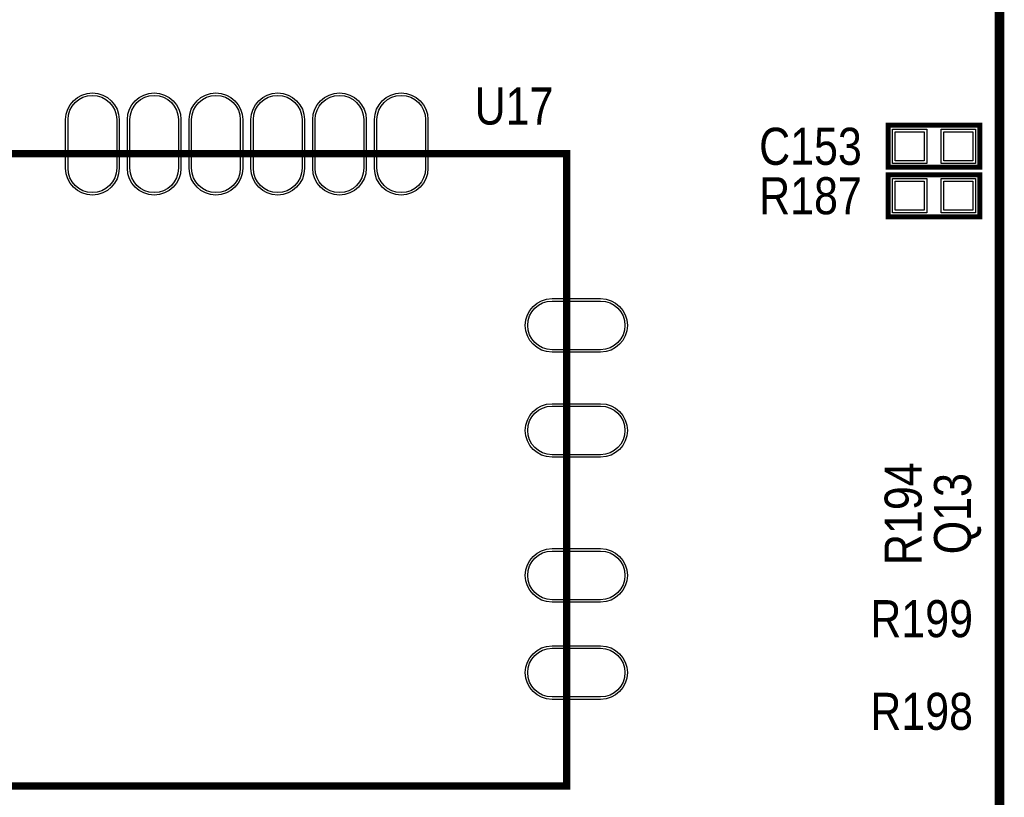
# Model space of a CAD drawing. Extents: x -13 to 137, y 0 to 99.
# Tile 7 of 14: x 99 to 119, y 17 to 33. Entities that reach past the tile are written whole.
import ezdxf
from ezdxf.enums import TextEntityAlignment as Align

# ---------------------------------------------------------------- set-up
doc = ezdxf.new("R2010")
doc.units = 0
for name, color, linetype in [('PG_SILKSCREEN_TOP', 7, 'CONTINUOUS'), ('PIN_SOLDERMASK_TOP', 200, 'CONTINUOUS'), ('PIN_TOP', 92, 'CONTINUOUS'), ('RD_SILKSCREEN_TOP', 6, 'CONTINUOUS')]:
    doc.layers.add(name, color=color, linetype=linetype)

msp = doc.modelspace()

# ---------------------------------------------------------------- linework, layer by layer
at = {"layer": 'PG_SILKSCREEN_TOP'}
for points, const_width in [([(119.201438, 54.568344), (119.201438, 8.219694), (89.201244, 8.219694), (89.201244, 54.56809), (89.201498, 54.568344), (89.201498, 60.868306)], 0.199898), ([(118.7958, 29.72816), (116.9162, 29.72816), (116.9162, 30.59176), (118.7958, 30.59176), (118.7958, 29.72816)], 0.1016), ([(110.301532, 17.00784), (98.101658, 17.00784), (98.101658, 30.007814), (110.301532, 30.007814), (110.301532, 17.00784)], 0.150114), ([(116.9162, 29.57576), (118.7958, 29.57576), (118.7958, 28.71216), (116.9162, 28.71216), (116.9162, 29.57576)], 0.1016)]:
    msp.add_lwpolyline(points, dxfattribs=dict(at, const_width=const_width))
at = {"layer": 'PIN_SOLDERMASK_TOP'}
for points in [[(100.001451, 29.707713), (100.001451, 30.707711, -1), (101.101525, 30.707711), (101.101525, 29.707713, -1)], [(101.271451, 29.707713), (101.271451, 30.707711, -1), (102.371525, 30.707711), (102.371525, 29.707713, -1)], [(102.541451, 29.707713), (102.541451, 30.707711, -1), (103.641525, 30.707711), (103.641525, 29.707713, -1)], [(103.811451, 29.707713), (103.811451, 30.707711, -1), (104.911525, 30.707711), (104.911525, 29.707713, -1)], [(105.081451, 29.707713), (105.081451, 30.707711, -1), (106.181525, 30.707711), (106.181525, 29.707713, -1)], [(106.351451, 29.707713), (106.351451, 30.707711, -1), (107.451525, 30.707711), (107.451525, 29.707713, -1)], [(110.001431, 27.027759), (111.001429, 27.027759, -1), (111.001429, 25.927685), (110.001431, 25.927685, -1)], [(110.001431, 24.867743), (111.001429, 24.867743, -1), (111.001429, 23.767669), (110.001431, 23.767669, -1)], [(110.001431, 21.887815), (111.001429, 21.887815, -1), (111.001429, 20.787741), (110.001431, 20.787741, -1)], [(110.001431, 19.887819), (111.001429, 19.887819, -1), (111.001429, 18.787745), (110.001431, 18.787745, -1)]]:
    msp.add_lwpolyline(points, format="xyb", close=True, dxfattribs=at)
for points in [[(117.706648, 30.51048), (117.706648, 29.80944), (117.005608, 29.80944), (117.005608, 30.51048)], [(118.706392, 30.51048), (118.706392, 29.80944), (118.005352, 29.80944), (118.005352, 30.51048)], [(117.005608, 28.79344), (117.005608, 29.49448), (117.706648, 29.49448), (117.706648, 28.79344)], [(118.005352, 28.79344), (118.005352, 29.49448), (118.706392, 29.49448), (118.706392, 28.79344)]]:
    msp.add_lwpolyline(points, close=True, dxfattribs=at)
at = {"layer": 'PIN_TOP'}
for points in [[(100.051489, 29.707713), (100.051489, 30.707711, -1), (101.051487, 30.707711), (101.051487, 29.707713, -1)], [(101.321489, 29.707713), (101.321489, 30.707711, -1), (102.321487, 30.707711), (102.321487, 29.707713, -1)], [(102.591489, 29.707713), (102.591489, 30.707711, -1), (103.591487, 30.707711), (103.591487, 29.707713, -1)], [(103.861489, 29.707713), (103.861489, 30.707711, -1), (104.861487, 30.707711), (104.861487, 29.707713, -1)], [(105.131489, 29.707713), (105.131489, 30.707711, -1), (106.131487, 30.707711), (106.131487, 29.707713, -1)], [(106.401489, 29.707713), (106.401489, 30.707711, -1), (107.401487, 30.707711), (107.401487, 29.707713, -1)], [(110.001431, 26.977721), (111.001429, 26.977721, -1), (111.001429, 25.977723), (110.001431, 25.977723, -1)], [(110.001431, 24.817705), (111.001429, 24.817705, -1), (111.001429, 23.817707), (110.001431, 23.817707, -1)], [(110.001431, 21.837777), (111.001429, 21.837777, -1), (111.001429, 20.837779), (110.001431, 20.837779, -1)], [(110.001431, 19.837781), (111.001429, 19.837781, -1), (111.001429, 18.837783), (110.001431, 18.837783, -1)]]:
    msp.add_lwpolyline(points, format="xyb", close=True, dxfattribs=at)
for points in [[(117.655848, 30.45968), (117.655848, 29.86024), (117.056408, 29.86024), (117.056408, 30.45968)], [(118.655592, 30.45968), (118.655592, 29.86024), (118.056152, 29.86024), (118.056152, 30.45968)], [(117.056408, 28.84424), (117.056408, 29.44368), (117.655848, 29.44368), (117.655848, 28.84424)], [(118.056152, 28.84424), (118.056152, 29.44368), (118.655592, 29.44368), (118.655592, 28.84424)]]:
    msp.add_lwpolyline(points, close=True, dxfattribs=at)

# ---------------------------------------------------------------- texts
at = {"layer": 'RD_SILKSCREEN_TOP', "width": 0.866667}
for s, p in [('U17', (109.22, 30.607)), ('C153', (115.316, 29.77896)), ('R187', (115.316, 28.76296)), ('R199', (117.602, 20.066)), ('R198', (117.602, 18.161))]:
    msp.add_text(s, height=0.762, dxfattribs=at).set_placement(p, align=Align.CENTER)
for s, p in [('R194', (117.602, 22.605746)), ('Q13', (118.618, 22.606))]:
    msp.add_text(s, height=0.762, rotation=90, dxfattribs=at).set_placement(p, align=Align.CENTER)

doc.saveas('drawing.dxf')
